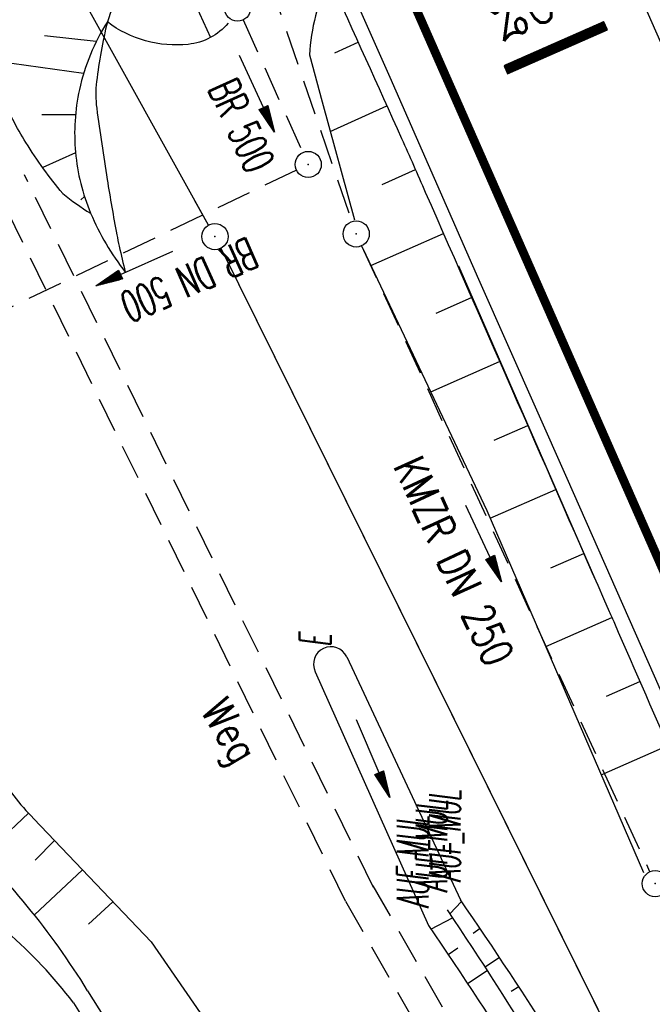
# Model space of a CAD drawing. Extents: x 447258 to 447844, y 441190 to 442763.
# Tile 17 of 123: x 447592 to 447628, y 441421 to 441477. Entities that reach past the tile are written whole.
import ezdxf
from ezdxf.enums import TextEntityAlignment as Align

# ---------------------------------------------------------------- set-up
doc = ezdxf.new("R2010")
doc.units = 0
doc.header["$LTSCALE"] = 2
doc.header["$MEASUREMENT"] = 0
doc.linetypes.add('AUSGEZOGEN', pattern=[0])
doc.linetypes.add('GESTRICH-X2', pattern=[1.5, 1, -0.5])
doc.layers.get('0').update_dxf_attribs({"linetype": 'AUSGEZOGEN'})
for name, color, linetype in [('207-GRENZL-BAB', 7, 'AUSGEZOGEN'), ('207-GRENZP-BAB', 7, 'AUSGEZOGEN'), ('208-GRENZL-BAB', 7, 'AUSGEZOGEN'), ('208-GRENZP-BAB', 7, 'AUSGEZOGEN'), ('ANMERKUNG', 7, 'CONTINUOUS'), ('BOESCHG', 250, 'AUSGEZOGEN'), ('DB-Bestand', 8, 'CONTINUOUS'), ('FBRTOP', 250, 'AUSGEZOGEN'), ('GEF', 1, 'AUSGEZOGEN'), ('GRABEN', 250, 'AUSGEZOGEN'), ('KANAL', 7, 'GESTRICH-X2'), ('MULDE', 250, 'AUSGEZOGEN'), ('PFEIL', 7, 'CONTINUOUS'), ('PFEILTOP', 200, 'AUSGEZOGEN'), ('SCHLITZRINNE', 200, 'AUSGEZOGEN'), ('SCHSYMBOL', 200, 'AUSGEZOGEN'), ('TEXTO', 4, 'CONTINUOUS'), ('WEG', 250, 'GESTRICH-X2')]:
    doc.layers.add(name, color=color, linetype=linetype)
doc.styles.add('ROMANS', font='romans.shx', dxfattribs={"width": 0.8})

# ---------------------------------------------------------------- blocks, each defined once
blk = doc.blocks.new('GST')
at = {"color": 0}
blk.add_circle((0, 0), 0.75, dxfattribs=at)
blk.add_point((0, 0), dxfattribs=at)
blk = doc.blocks.new('10')
blk.add_blockref('GST', (0, 0))
blk = doc.blocks.new('*X39')
at = {"color": 0}
for p, q in [((75.476, 275.596), (75.966, 276.086)), ((75.476, 275.605), (75.957, 276.086)), ((75.476, 275.614), (75.948, 276.086)), ((75.476, 275.622), (75.939, 276.086)), ((75.476, 275.631), (75.93, 276.086)), ((75.476, 275.64), (75.921, 276.086)), ((75.476, 275.649), (75.913, 276.086)), ((75.476, 275.658), (75.904, 276.086)), ((75.476, 275.667), (75.895, 276.086)), ((75.476, 275.675), (75.886, 276.086)), ((75.476, 275.684), (75.877, 276.086)), ((75.476, 275.693), (75.868, 276.086)), ((75.476, 275.702), (75.86, 276.086)), ((75.476, 275.711), (75.851, 276.086)), ((75.476, 275.72), (75.842, 276.086)), ((75.476, 275.728), (75.833, 276.086)), ((75.476, 275.737), (75.824, 276.086)), ((75.476, 275.746), (75.815, 276.086)), ((75.476, 275.755), (75.807, 276.086)), ((75.476, 275.764), (75.798, 276.086)), ((75.476, 275.773), (75.789, 276.086)), ((75.476, 275.781), (75.78, 276.086)), ((75.476, 275.79), (75.771, 276.086)), ((75.476, 275.799), (75.762, 276.086)), ((75.476, 275.808), (75.754, 276.086)), ((75.476, 275.817), (75.745, 276.086)), ((75.476, 275.826), (75.736, 276.086)), ((75.476, 275.834), (75.727, 276.086)), ((75.476, 275.843), (75.718, 276.086)), ((75.476, 275.852), (75.709, 276.086)), ((75.476, 275.861), (75.7, 276.086)), ((75.476, 275.87), (75.692, 276.086)), ((75.476, 275.879), (75.683, 276.086)), ((75.476, 275.888), (75.674, 276.086)), ((75.476, 275.896), (75.665, 276.086)), ((75.476, 275.905), (75.656, 276.086)), ((75.476, 275.914), (75.647, 276.086)), ((75.476, 275.923), (75.639, 276.086)), ((75.476, 275.932), (75.63, 276.086)), ((75.476, 275.941), (75.621, 276.086)), ((75.476, 275.949), (75.612, 276.086)), ((75.476, 275.958), (75.603, 276.086)), ((75.476, 275.967), (75.594, 276.086)), ((75.476, 275.976), (75.586, 276.086)), ((75.476, 275.985), (75.577, 276.086)), ((75.476, 275.994), (75.568, 276.086)), ((75.476, 276.002), (75.559, 276.086)), ((75.476, 276.011), (75.55, 276.086)), ((75.476, 276.02), (75.541, 276.086)), ((75.476, 276.029), (75.533, 276.086)), ((75.476, 276.038), (75.524, 276.086)), ((75.476, 276.047), (75.515, 276.086)), ((75.476, 276.055), (75.506, 276.086)), ((75.476, 276.064), (75.497, 276.086)), ((75.476, 276.073), (75.488, 276.086)), ((75.476, 275.587), (75.973, 276.084)), ((75.476, 275.578), (75.973, 276.075)), ((75.476, 275.569), (75.973, 276.067)), ((75.476, 275.56), (75.973, 276.058)), ((75.476, 275.552), (75.973, 276.049)), ((75.476, 275.543), (75.973, 276.04)), ((75.476, 275.534), (75.973, 276.031)), ((75.476, 275.525), (75.973, 276.022)), ((75.476, 275.516), (75.973, 276.014)), ((75.476, 275.507), (75.973, 276.005)), ((75.476, 275.499), (75.973, 275.996)), ((75.476, 275.49), (75.973, 275.987)), ((75.476, 275.481), (75.973, 275.978)), ((75.476, 275.472), (75.973, 275.969)), ((75.476, 275.463), (75.973, 275.961)), ((75.476, 275.454), (75.973, 275.952)), ((75.476, 275.446), (75.973, 275.943)), ((75.476, 275.437), (75.973, 275.934)), ((75.476, 275.428), (75.973, 275.925)), ((75.476, 275.419), (75.973, 275.916)), ((75.476, 275.41), (75.973, 275.907)), ((75.476, 275.401), (75.973, 275.899)), ((75.476, 275.393), (75.973, 275.89)), ((75.476, 275.384), (75.973, 275.881)), ((75.476, 275.375), (75.973, 275.872)), ((75.476, 275.366), (75.973, 275.863)), ((75.476, 275.357), (75.973, 275.854)), ((75.476, 275.348), (75.973, 275.846)), ((75.476, 275.34), (75.973, 275.837)), ((75.476, 275.331), (75.973, 275.828)), ((75.476, 275.322), (75.973, 275.819)), ((75.476, 275.313), (75.973, 275.81)), ((75.476, 275.304), (75.973, 275.801)), ((75.476, 275.295), (75.973, 275.793)), ((75.476, 275.286), (75.973, 275.784)), ((75.476, 275.278), (75.973, 275.775)), ((75.476, 275.269), (75.973, 275.766)), ((75.476, 275.26), (75.973, 275.757)), ((75.476, 275.251), (75.973, 275.748)), ((75.476, 275.242), (75.973, 275.74)), ((75.476, 275.233), (75.973, 275.731)), ((75.476, 275.225), (75.973, 275.722)), ((75.476, 275.216), (75.973, 275.713)), ((75.476, 275.207), (75.973, 275.704)), ((75.476, 275.198), (75.973, 275.695)), ((75.476, 275.189), (75.973, 275.687)), ((75.476, 275.18), (75.973, 275.678)), ((75.476, 275.172), (75.973, 275.669)), ((75.476, 275.163), (75.973, 275.66)), ((75.476, 275.154), (75.973, 275.651)), ((75.476, 275.145), (75.973, 275.642)), ((75.476, 275.136), (75.973, 275.633)), ((75.476, 275.127), (75.973, 275.625)), ((75.476, 275.119), (75.973, 275.616)), ((75.476, 275.11), (75.973, 275.607)), ((75.476, 275.101), (75.973, 275.598)), ((75.476, 275.092), (75.973, 275.589)), ((75.476, 275.083), (75.973, 275.58)), ((75.476, 275.074), (75.973, 275.572)), ((75.476, 275.066), (75.973, 275.563)), ((75.476, 275.057), (75.973, 275.554)), ((75.476, 275.048), (75.973, 275.545)), ((75.476, 275.039), (75.973, 275.536)), ((75.476, 275.03), (75.973, 275.527)), ((75.476, 275.021), (75.973, 275.519)), ((75.476, 275.012), (75.973, 275.51)), ((75.476, 275.004), (75.973, 275.501)), ((75.476, 274.995), (75.973, 275.492)), ((75.476, 274.986), (75.973, 275.483)), ((75.476, 274.977), (75.973, 275.474)), ((75.476, 274.968), (75.973, 275.466)), ((75.476, 274.959), (75.973, 275.457)), ((75.476, 274.951), (75.973, 275.448)), ((75.476, 274.942), (75.973, 275.439)), ((75.476, 274.933), (75.973, 275.43)), ((75.476, 274.924), (75.973, 275.421)), ((75.476, 274.915), (75.973, 275.413)), ((75.476, 274.906), (75.973, 275.404)), ((75.476, 274.898), (75.973, 275.395)), ((75.476, 274.889), (75.973, 275.386)), ((75.476, 274.88), (75.973, 275.377)), ((75.476, 274.871), (75.973, 275.368)), ((75.476, 274.862), (75.973, 275.359)), ((75.476, 274.853), (75.973, 275.351)), ((75.476, 274.845), (75.973, 275.342)), ((75.476, 274.836), (75.973, 275.333)), ((75.476, 274.827), (75.973, 275.324)), ((75.476, 274.818), (75.973, 275.315)), ((75.476, 274.809), (75.973, 275.306)), ((75.476, 274.8), (75.973, 275.298)), ((75.476, 274.792), (75.973, 275.289)), ((75.476, 274.783), (75.973, 275.28)), ((75.476, 274.774), (75.973, 275.271)), ((75.476, 274.765), (75.973, 275.262)), ((75.476, 274.756), (75.973, 275.253)), ((75.476, 274.747), (75.973, 275.245)), ((75.476, 274.738), (75.973, 275.236)), ((75.476, 274.73), (75.973, 275.227)), ((75.476, 274.721), (75.973, 275.218)), ((75.476, 274.712), (75.973, 275.209)), ((75.476, 274.703), (75.973, 275.2)), ((75.476, 274.694), (75.973, 275.192)), ((75.476, 274.685), (75.973, 275.183)), ((75.476, 274.677), (75.973, 275.174)), ((75.476, 274.668), (75.973, 275.165)), ((75.476, 274.659), (75.973, 275.156)), ((75.476, 274.65), (75.973, 275.147)), ((75.476, 274.641), (75.973, 275.139)), ((75.476, 274.632), (75.973, 275.13)), ((75.476, 274.624), (75.973, 275.121)), ((75.476, 274.615), (75.973, 275.112)), ((75.476, 274.606), (75.973, 275.103)), ((75.476, 274.597), (75.973, 275.094)), ((75.476, 274.588), (75.973, 275.085)), ((75.476, 274.579), (75.973, 275.077)), ((75.476, 274.571), (75.973, 275.068)), ((75.476, 274.562), (75.973, 275.059)), ((75.476, 274.553), (75.973, 275.05)), ((75.476, 274.544), (75.973, 275.041)), ((75.476, 274.535), (75.973, 275.032)), ((75.476, 274.526), (75.973, 275.024)), ((75.476, 274.518), (75.973, 275.015)), ((75.476, 274.509), (75.973, 275.006)), ((75.476, 274.5), (75.973, 274.997)), ((75.476, 274.491), (75.973, 274.988)), ((75.476, 274.482), (75.973, 274.979)), ((75.476, 274.473), (75.973, 274.971)), ((75.476, 274.464), (75.973, 274.962)), ((75.476, 274.456), (75.973, 274.953)), ((75.476, 274.447), (75.973, 274.944)), ((75.476, 274.438), (75.973, 274.935)), ((75.476, 274.429), (75.973, 274.926)), ((75.476, 274.42), (75.973, 274.918)), ((75.476, 274.411), (75.973, 274.909)), ((75.476, 274.403), (75.973, 274.9)), ((75.476, 274.394), (75.973, 274.891)), ((75.476, 274.385), (75.973, 274.882)), ((75.476, 274.376), (75.973, 274.873)), ((75.476, 274.367), (75.973, 274.865)), ((75.476, 274.358), (75.973, 274.856)), ((75.476, 274.35), (75.973, 274.847)), ((75.476, 274.341), (75.973, 274.838)), ((75.476, 274.332), (75.973, 274.829)), ((75.476, 274.323), (75.973, 274.82)), ((75.476, 274.314), (75.973, 274.811)), ((75.476, 274.305), (75.973, 274.803)), ((75.476, 274.297), (75.973, 274.794)), ((75.476, 274.288), (75.973, 274.785)), ((75.476, 274.279), (75.973, 274.776)), ((75.476, 274.27), (75.973, 274.767)), ((75.476, 274.261), (75.973, 274.758)), ((75.476, 274.252), (75.973, 274.75)), ((75.476, 274.243), (75.973, 274.741)), ((75.476, 274.235), (75.973, 274.732)), ((75.476, 274.226), (75.973, 274.723)), ((75.476, 274.217), (75.973, 274.714)), ((75.476, 274.208), (75.973, 274.705)), ((75.476, 274.199), (75.973, 274.697)), ((75.476, 274.19), (75.973, 274.688)), ((75.476, 274.182), (75.973, 274.679)), ((75.476, 274.173), (75.973, 274.67)), ((75.476, 274.164), (75.973, 274.661)), ((75.476, 274.155), (75.973, 274.652)), ((75.476, 274.146), (75.973, 274.644)), ((75.476, 274.137), (75.973, 274.635)), ((75.476, 274.129), (75.973, 274.626)), ((75.476, 274.12), (75.973, 274.617)), ((75.476, 274.111), (75.973, 274.608)), ((75.476, 274.102), (75.973, 274.599)), ((75.476, 274.093), (75.973, 274.59)), ((75.476, 274.084), (75.973, 274.582)), ((75.476, 274.076), (75.973, 274.573)), ((75.476, 274.067), (75.973, 274.564)), ((75.476, 274.058), (75.973, 274.555)), ((75.476, 274.049), (75.973, 274.546)), ((75.476, 274.04), (75.973, 274.537)), ((75.476, 274.031), (75.973, 274.529)), ((75.476, 274.023), (75.973, 274.52)), ((75.476, 274.014), (75.973, 274.511)), ((75.476, 274.005), (75.973, 274.502)), ((75.476, 273.996), (75.973, 274.493)), ((75.476, 273.987), (75.973, 274.484)), ((75.476, 273.978), (75.973, 274.476)), ((75.476, 273.969), (75.973, 274.467)), ((75.476, 273.961), (75.973, 274.458)), ((75.476, 273.952), (75.973, 274.449)), ((75.476, 273.943), (75.973, 274.44)), ((75.476, 273.934), (75.973, 274.431)), ((75.476, 273.925), (75.973, 274.423)), ((75.476, 273.916), (75.973, 274.414)), ((75.476, 273.908), (75.973, 274.405)), ((75.476, 273.899), (75.973, 274.396)), ((75.476, 273.89), (75.973, 274.387)), ((75.476, 273.881), (75.973, 274.378)), ((75.476, 273.872), (75.973, 274.37)), ((75.476, 273.863), (75.973, 274.361)), ((75.476, 273.855), (75.973, 274.352)), ((75.476, 273.846), (75.973, 274.343)), ((75.476, 273.837), (75.973, 274.334)), ((75.476, 273.828), (75.973, 274.325)), ((75.476, 273.819), (75.973, 274.316)), ((75.476, 273.81), (75.973, 274.308)), ((75.476, 273.802), (75.973, 274.299)), ((75.476, 273.793), (75.973, 274.29)), ((75.476, 273.784), (75.973, 274.281)), ((75.476, 273.775), (75.973, 274.272)), ((75.476, 273.766), (75.973, 274.263)), ((75.476, 273.757), (75.973, 274.255)), ((75.476, 273.749), (75.973, 274.246)), ((75.476, 273.74), (75.973, 274.237)), ((75.476, 273.731), (75.973, 274.228)), ((75.476, 273.722), (75.973, 274.219)), ((75.476, 273.713), (75.973, 274.21)), ((75.476, 273.704), (75.973, 274.202)), ((75.476, 273.695), (75.973, 274.193)), ((75.476, 273.687), (75.973, 274.184)), ((75.476, 273.678), (75.973, 274.175)), ((75.476, 273.669), (75.973, 274.166)), ((75.476, 273.66), (75.973, 274.157)), ((75.476, 273.651), (75.973, 274.149)), ((75.476, 273.642), (75.973, 274.14)), ((75.476, 273.634), (75.973, 274.131)), ((75.476, 273.625), (75.973, 274.122)), ((75.476, 273.616), (75.973, 274.113)), ((75.476, 273.607), (75.973, 274.104)), ((75.476, 273.598), (75.973, 274.096)), ((75.476, 273.589), (75.973, 274.087)), ((75.476, 273.581), (75.973, 274.078)), ((75.476, 273.572), (75.973, 274.069)), ((75.476, 273.563), (75.973, 274.06)), ((75.476, 273.554), (75.973, 274.051)), ((75.476, 273.545), (75.973, 274.042)), ((75.476, 273.536), (75.973, 274.034)), ((75.476, 273.528), (75.973, 274.025)), ((75.476, 273.519), (75.973, 274.016)), ((75.476, 273.51), (75.973, 274.007)), ((75.476, 273.501), (75.973, 273.998)), ((75.476, 273.492), (75.973, 273.989)), ((75.476, 273.483), (75.973, 273.981)), ((75.476, 273.475), (75.973, 273.972)), ((75.476, 273.466), (75.973, 273.963)), ((75.476, 273.457), (75.973, 273.954)), ((75.476, 273.448), (75.973, 273.945)), ((75.476, 273.439), (75.973, 273.936)), ((75.476, 273.43), (75.973, 273.928)), ((75.476, 273.421), (75.973, 273.919)), ((75.476, 273.413), (75.973, 273.91)), ((75.476, 273.404), (75.973, 273.901)), ((75.476, 273.395), (75.973, 273.892)), ((75.476, 273.386), (75.973, 273.883)), ((75.476, 273.377), (75.973, 273.875)), ((75.476, 273.368), (75.973, 273.866)), ((75.476, 273.36), (75.973, 273.857)), ((75.476, 273.351), (75.973, 273.848)), ((75.476, 273.342), (75.973, 273.839)), ((75.476, 273.333), (75.973, 273.83)), ((75.476, 273.324), (75.973, 273.822)), ((75.476, 273.315), (75.973, 273.813)), ((75.476, 273.307), (75.973, 273.804)), ((75.476, 273.298), (75.973, 273.795)), ((75.476, 273.289), (75.973, 273.786)), ((75.476, 273.28), (75.973, 273.777)), ((75.476, 273.271), (75.973, 273.768)), ((75.476, 273.262), (75.973, 273.76)), ((75.476, 273.254), (75.973, 273.751)), ((75.476, 273.245), (75.973, 273.742)), ((75.476, 273.236), (75.973, 273.733)), ((75.476, 273.227), (75.973, 273.724)), ((75.476, 273.218), (75.973, 273.715)), ((75.476, 273.209), (75.973, 273.707)), ((75.476, 273.201), (75.973, 273.698)), ((75.476, 273.192), (75.973, 273.689)), ((75.476, 273.183), (75.973, 273.68)), ((75.476, 273.174), (75.973, 273.671)), ((75.476, 273.165), (75.973, 273.662)), ((75.476, 273.156), (75.973, 273.654)), ((75.476, 273.147), (75.973, 273.645)), ((75.476, 273.139), (75.973, 273.636)), ((75.476, 273.13), (75.973, 273.627)), ((75.476, 273.121), (75.973, 273.618)), ((75.476, 273.112), (75.973, 273.609)), ((75.476, 273.103), (75.973, 273.601)), ((75.476, 273.094), (75.973, 273.592)), ((75.476, 273.086), (75.973, 273.583)), ((75.476, 273.077), (75.973, 273.574)), ((75.476, 273.068), (75.973, 273.565)), ((75.476, 273.059), (75.973, 273.556)), ((75.476, 273.05), (75.973, 273.548)), ((75.476, 273.041), (75.973, 273.539)), ((75.476, 273.033), (75.973, 273.53)), ((75.476, 273.024), (75.973, 273.521)), ((75.476, 273.015), (75.973, 273.512)), ((75.476, 273.006), (75.973, 273.503)), ((75.476, 272.997), (75.973, 273.494)), ((75.476, 272.988), (75.973, 273.486)), ((75.476, 272.98), (75.973, 273.477)), ((75.476, 272.971), (75.973, 273.468)), ((75.476, 272.962), (75.973, 273.459)), ((75.476, 272.953), (75.973, 273.45)), ((75.476, 272.944), (75.973, 273.441)), ((75.476, 272.935), (75.973, 273.433)), ((75.476, 272.927), (75.973, 273.424)), ((75.476, 272.918), (75.973, 273.415)), ((75.476, 272.909), (75.973, 273.406)), ((75.476, 272.9), (75.973, 273.397)), ((75.476, 272.891), (75.973, 273.388)), ((75.476, 272.882), (75.973, 273.38)), ((75.476, 272.873), (75.973, 273.371)), ((75.476, 272.865), (75.973, 273.362)), ((75.476, 272.856), (75.973, 273.353)), ((75.476, 272.847), (75.973, 273.344)), ((75.476, 272.838), (75.973, 273.335)), ((75.476, 272.829), (75.973, 273.327)), ((75.476, 272.82), (75.973, 273.318)), ((75.476, 272.812), (75.973, 273.309)), ((75.476, 272.803), (75.973, 273.3)), ((75.476, 272.794), (75.973, 273.291)), ((75.476, 272.785), (75.973, 273.282)), ((75.476, 272.776), (75.973, 273.274)), ((75.476, 272.767), (75.973, 273.265)), ((75.476, 272.759), (75.973, 273.256)), ((75.476, 272.75), (75.973, 273.247)), ((75.476, 272.741), (75.973, 273.238)), ((75.476, 272.732), (75.973, 273.229)), ((75.476, 272.723), (75.973, 273.22)), ((75.476, 272.714), (75.973, 273.212)), ((75.476, 272.706), (75.973, 273.203)), ((75.476, 272.697), (75.973, 273.194)), ((75.476, 272.688), (75.973, 273.185)), ((75.476, 272.679), (75.973, 273.176)), ((75.476, 272.67), (75.973, 273.167)), ((75.476, 272.661), (75.973, 273.159)), ((75.476, 272.653), (75.973, 273.15)), ((75.476, 272.644), (75.973, 273.141)), ((75.476, 272.635), (75.973, 273.132)), ((75.476, 272.626), (75.973, 273.123)), ((75.476, 272.617), (75.973, 273.114)), ((75.476, 272.608), (75.973, 273.106)), ((75.476, 272.599), (75.973, 273.097)), ((75.476, 272.591), (75.973, 273.088)), ((75.476, 272.582), (75.973, 273.079)), ((75.476, 272.573), (75.973, 273.07)), ((75.476, 272.564), (75.973, 273.061)), ((75.476, 272.555), (75.973, 273.053)), ((75.476, 272.546), (75.973, 273.044)), ((75.476, 272.538), (75.973, 273.035)), ((75.476, 272.529), (75.973, 273.026)), ((75.476, 272.52), (75.973, 273.017)), ((75.476, 272.511), (75.973, 273.008)), ((75.476, 272.502), (75.973, 273)), ((75.476, 272.493), (75.973, 272.991)), ((75.476, 272.485), (75.973, 272.982)), ((75.476, 272.476), (75.973, 272.973)), ((75.476, 272.467), (75.973, 272.964)), ((75.476, 272.458), (75.973, 272.955)), ((75.476, 272.449), (75.973, 272.946)), ((75.476, 272.44), (75.973, 272.938)), ((75.476, 272.432), (75.973, 272.929)), ((75.476, 272.423), (75.973, 272.92)), ((75.476, 272.414), (75.973, 272.911)), ((75.476, 272.405), (75.973, 272.902)), ((75.476, 272.396), (75.973, 272.893)), ((75.476, 272.387), (75.973, 272.885)), ((75.476, 272.379), (75.973, 272.876)), ((75.476, 272.37), (75.973, 272.867)), ((75.476, 272.361), (75.973, 272.858)), ((75.476, 272.352), (75.973, 272.849)), ((75.476, 272.343), (75.973, 272.84)), ((75.476, 272.334), (75.973, 272.832)), ((75.476, 272.325), (75.973, 272.823)), ((75.476, 272.317), (75.973, 272.814)), ((75.476, 272.308), (75.973, 272.805)), ((75.476, 272.299), (75.973, 272.796)), ((75.476, 272.29), (75.973, 272.787)), ((75.476, 272.281), (75.973, 272.779)), ((75.476, 272.272), (75.973, 272.77)), ((75.476, 272.264), (75.973, 272.761)), ((75.476, 272.255), (75.973, 272.752)), ((75.476, 272.246), (75.973, 272.743)), ((75.476, 272.237), (75.973, 272.734)), ((75.476, 272.228), (75.973, 272.726)), ((75.476, 272.219), (75.973, 272.717)), ((75.476, 272.211), (75.973, 272.708)), ((75.476, 272.202), (75.973, 272.699)), ((75.476, 272.193), (75.973, 272.69)), ((75.476, 272.184), (75.973, 272.681)), ((75.476, 272.175), (75.973, 272.672)), ((75.476, 272.166), (75.973, 272.664)), ((75.476, 272.158), (75.973, 272.655)), ((75.476, 272.149), (75.973, 272.646)), ((75.476, 272.14), (75.973, 272.637)), ((75.476, 272.131), (75.973, 272.628)), ((75.476, 272.122), (75.973, 272.619)), ((75.476, 272.113), (75.973, 272.611)), ((75.476, 272.104), (75.973, 272.602)), ((75.476, 272.096), (75.973, 272.593)), ((75.476, 272.087), (75.973, 272.584)), ((75.476, 272.078), (75.973, 272.575)), ((75.476, 272.069), (75.973, 272.566)), ((75.476, 272.06), (75.973, 272.558)), ((75.476, 272.051), (75.973, 272.549)), ((75.476, 272.043), (75.973, 272.54)), ((75.476, 272.034), (75.973, 272.531)), ((75.476, 272.025), (75.973, 272.522)), ((75.476, 272.016), (75.973, 272.513)), ((75.476, 272.007), (75.973, 272.505)), ((75.476, 271.998), (75.973, 272.496)), ((75.476, 271.99), (75.973, 272.487)), ((75.476, 271.981), (75.973, 272.478)), ((75.476, 271.972), (75.973, 272.469)), ((75.476, 271.963), (75.973, 272.46)), ((75.476, 271.954), (75.973, 272.452)), ((75.476, 271.945), (75.973, 272.443)), ((75.476, 271.937), (75.973, 272.434)), ((75.476, 271.928), (75.973, 272.425)), ((75.476, 271.919), (75.973, 272.416)), ((75.476, 271.91), (75.973, 272.407)), ((75.476, 271.901), (75.973, 272.398)), ((75.476, 271.892), (75.973, 272.39)), ((75.476, 271.884), (75.973, 272.381)), ((75.476, 271.875), (75.973, 272.372)), ((75.476, 271.866), (75.973, 272.363)), ((75.476, 271.857), (75.973, 272.354)), ((75.476, 271.848), (75.973, 272.345)), ((75.476, 271.839), (75.973, 272.337)), ((75.476, 271.83), (75.973, 272.328)), ((75.476, 271.822), (75.973, 272.319)), ((75.476, 271.813), (75.973, 272.31)), ((75.476, 271.804), (75.973, 272.301)), ((75.476, 271.795), (75.973, 272.292)), ((75.476, 271.786), (75.973, 272.284)), ((75.476, 271.777), (75.973, 272.275)), ((75.476, 271.769), (75.973, 272.266)), ((75.476, 271.76), (75.973, 272.257)), ((75.476, 271.751), (75.973, 272.248)), ((75.476, 271.742), (75.973, 272.239)), ((75.476, 271.733), (75.973, 272.231)), ((75.476, 271.724), (75.973, 272.222)), ((75.476, 271.716), (75.973, 272.213)), ((75.476, 271.707), (75.973, 272.204)), ((75.476, 271.698), (75.973, 272.195)), ((75.476, 271.689), (75.973, 272.186)), ((75.476, 271.68), (75.973, 272.177)), ((75.476, 271.671), (75.973, 272.169)), ((75.476, 271.663), (75.973, 272.16)), ((75.476, 271.654), (75.973, 272.151)), ((75.476, 271.645), (75.973, 272.142)), ((75.476, 271.636), (75.973, 272.133)), ((75.476, 271.627), (75.973, 272.124)), ((75.476, 271.618), (75.973, 272.116)), ((75.476, 271.61), (75.973, 272.107)), ((75.476, 271.601), (75.973, 272.098)), ((75.476, 271.592), (75.973, 272.089)), ((75.476, 271.583), (75.973, 272.08)), ((75.476, 271.574), (75.973, 272.071)), ((75.476, 271.565), (75.973, 272.063)), ((75.476, 271.556), (75.973, 272.054)), ((75.476, 271.548), (75.973, 272.045)), ((75.476, 271.539), (75.973, 272.036)), ((75.476, 271.53), (75.973, 272.027)), ((75.476, 271.521), (75.973, 272.018)), ((75.476, 271.512), (75.973, 272.01)), ((75.476, 271.503), (75.973, 272.001)), ((75.476, 271.495), (75.973, 271.992)), ((75.476, 271.486), (75.973, 271.983)), ((75.476, 271.477), (75.973, 271.974)), ((75.476, 271.468), (75.973, 271.965)), ((75.476, 271.459), (75.973, 271.957)), ((75.476, 271.45), (75.973, 271.948)), ((75.476, 271.442), (75.973, 271.939)), ((75.476, 271.433), (75.973, 271.93)), ((75.476, 271.424), (75.973, 271.921)), ((75.476, 271.415), (75.973, 271.912)), ((75.476, 271.406), (75.973, 271.903)), ((75.476, 271.397), (75.973, 271.895)), ((75.476, 271.389), (75.973, 271.886)), ((75.476, 271.38), (75.973, 271.877)), ((75.476, 271.371), (75.973, 271.868)), ((75.476, 271.362), (75.973, 271.859)), ((75.476, 271.353), (75.973, 271.85)), ((75.476, 271.344), (75.973, 271.842)), ((75.476, 271.336), (75.973, 271.833)), ((75.476, 271.327), (75.973, 271.824)), ((75.476, 271.318), (75.973, 271.815)), ((75.476, 271.309), (75.973, 271.806)), ((75.476, 271.3), (75.973, 271.797)), ((75.476, 271.291), (75.973, 271.789)), ((75.476, 271.282), (75.973, 271.78)), ((75.476, 271.274), (75.973, 271.771)), ((75.476, 271.265), (75.973, 271.762)), ((75.476, 271.256), (75.973, 271.753)), ((75.476, 271.247), (75.973, 271.744)), ((75.476, 271.238), (75.973, 271.736)), ((75.476, 271.229), (75.973, 271.727)), ((75.476, 271.221), (75.973, 271.718)), ((75.476, 271.212), (75.973, 271.709)), ((75.476, 271.203), (75.973, 271.7)), ((75.476, 271.194), (75.973, 271.691)), ((75.476, 271.185), (75.973, 271.683)), ((75.476, 271.176), (75.973, 271.674)), ((75.476, 271.168), (75.973, 271.665)), ((75.476, 271.159), (75.973, 271.656)), ((75.476, 271.15), (75.973, 271.647)), ((75.476, 271.141), (75.973, 271.638)), ((75.476, 271.132), (75.973, 271.629)), ((75.476, 271.123), (75.973, 271.621)), ((75.476, 271.115), (75.973, 271.612)), ((75.476, 271.106), (75.973, 271.603)), ((75.476, 271.097), (75.973, 271.594)), ((75.476, 271.088), (75.973, 271.585)), ((75.476, 271.079), (75.973, 271.576)), ((75.476, 271.07), (75.973, 271.568)), ((75.476, 271.062), (75.973, 271.559)), ((75.476, 271.053), (75.973, 271.55)), ((75.476, 271.044), (75.973, 271.541)), ((75.476, 271.035), (75.973, 271.532)), ((75.476, 271.026), (75.973, 271.523)), ((75.476, 271.017), (75.973, 271.515)), ((75.476, 271.008), (75.973, 271.506)), ((75.476, 271), (75.973, 271.497)), ((75.476, 270.991), (75.973, 271.488)), ((75.476, 270.982), (75.973, 271.479)), ((75.476, 270.973), (75.973, 271.47)), ((75.476, 270.964), (75.973, 271.462)), ((75.476, 270.955), (75.973, 271.453)), ((75.476, 270.947), (75.973, 271.444)), ((75.476, 270.938), (75.973, 271.435)), ((75.476, 270.929), (75.973, 271.426)), ((75.476, 270.92), (75.973, 271.417)), ((75.476, 270.911), (75.973, 271.409)), ((75.476, 270.902), (75.973, 271.4)), ((75.476, 270.894), (75.973, 271.391)), ((75.476, 270.885), (75.973, 271.382)), ((75.476, 270.876), (75.973, 271.373)), ((75.476, 270.867), (75.973, 271.364)), ((75.476, 270.858), (75.973, 271.355)), ((75.476, 270.849), (75.973, 271.347)), ((75.476, 270.841), (75.973, 271.338)), ((75.476, 270.832), (75.973, 271.329)), ((75.476, 270.823), (75.973, 271.32)), ((75.476, 270.814), (75.973, 271.311)), ((75.476, 270.805), (75.973, 271.302)), ((75.476, 270.796), (75.973, 271.294)), ((75.476, 270.788), (75.973, 271.285)), ((75.476, 270.779), (75.973, 271.276)), ((75.476, 270.77), (75.973, 271.267)), ((75.476, 270.761), (75.973, 271.258)), ((75.476, 270.752), (75.973, 271.249)), ((75.476, 270.743), (75.973, 271.241)), ((75.476, 270.734), (75.973, 271.232)), ((75.476, 270.726), (75.973, 271.223)), ((75.476, 270.717), (75.973, 271.214)), ((75.476, 270.708), (75.973, 271.205)), ((75.476, 270.699), (75.973, 271.196)), ((75.476, 270.69), (75.973, 271.188)), ((75.476, 270.681), (75.973, 271.179)), ((75.476, 270.673), (75.973, 271.17)), ((75.476, 270.664), (75.973, 271.161)), ((75.476, 270.655), (75.973, 271.152)), ((75.476, 270.646), (75.973, 271.143)), ((75.476, 270.637), (75.973, 271.135)), ((75.476, 270.628), (75.973, 271.126)), ((75.476, 270.62), (75.973, 271.117)), ((75.476, 270.611), (75.973, 271.108)), ((75.476, 270.602), (75.973, 271.099)), ((75.476, 270.593), (75.973, 271.09)), ((75.476, 270.584), (75.973, 271.081)), ((75.476, 270.575), (75.973, 271.073)), ((75.476, 270.567), (75.973, 271.064)), ((75.476, 270.558), (75.973, 271.055)), ((75.476, 270.549), (75.973, 271.046)), ((75.476, 270.54), (75.973, 271.037)), ((75.476, 270.531), (75.973, 271.028)), ((75.476, 270.522), (75.973, 271.02)), ((75.476, 270.514), (75.973, 271.011)), ((75.476, 270.505), (75.973, 271.002)), ((75.476, 270.496), (75.973, 270.993)), ((75.476, 270.487), (75.973, 270.984)), ((75.476, 270.478), (75.973, 270.975)), ((75.476, 270.469), (75.973, 270.967)), ((75.476, 270.46), (75.973, 270.958)), ((75.476, 270.452), (75.973, 270.949)), ((75.476, 270.443), (75.973, 270.94)), ((75.476, 270.434), (75.973, 270.931)), ((75.476, 270.425), (75.973, 270.922)), ((75.476, 270.416), (75.973, 270.914)), ((75.476, 270.407), (75.973, 270.905)), ((75.476, 270.399), (75.973, 270.896)), ((75.476, 270.39), (75.973, 270.887)), ((75.476, 270.381), (75.973, 270.878)), ((75.476, 270.372), (75.973, 270.869)), ((75.476, 270.363), (75.973, 270.861)), ((75.476, 270.354), (75.973, 270.852)), ((75.476, 270.346), (75.973, 270.843)), ((75.476, 270.337), (75.973, 270.834)), ((75.476, 270.328), (75.973, 270.825)), ((75.476, 270.319), (75.973, 270.816)), ((75.476, 270.31), (75.973, 270.807)), ((75.476, 270.301), (75.973, 270.799)), ((75.476, 270.293), (75.973, 270.79)), ((75.476, 270.284), (75.973, 270.781)), ((75.476, 270.275), (75.973, 270.772)), ((75.476, 270.266), (75.973, 270.763)), ((75.476, 270.257), (75.973, 270.754)), ((75.476, 270.248), (75.973, 270.746)), ((75.476, 270.24), (75.973, 270.737)), ((75.476, 270.231), (75.973, 270.728)), ((75.476, 270.222), (75.973, 270.719)), ((75.476, 270.213), (75.973, 270.71)), ((75.476, 270.204), (75.973, 270.701)), ((75.476, 270.195), (75.973, 270.693)), ((75.476, 270.186), (75.973, 270.684)), ((75.476, 270.178), (75.973, 270.675)), ((75.476, 270.169), (75.973, 270.666)), ((75.476, 270.16), (75.973, 270.657)), ((75.476, 270.151), (75.973, 270.648)), ((75.476, 270.142), (75.973, 270.64)), ((75.476, 270.133), (75.973, 270.631)), ((75.476, 270.125), (75.973, 270.622)), ((75.476, 270.116), (75.973, 270.613)), ((75.476, 270.107), (75.973, 270.604)), ((75.476, 270.098), (75.973, 270.595)), ((75.476, 270.089), (75.973, 270.587)), ((75.476, 270.08), (75.973, 270.578)), ((75.476, 270.072), (75.973, 270.569)), ((75.476, 270.063), (75.973, 270.56)), ((75.476, 270.054), (75.973, 270.551)), ((75.476, 270.045), (75.973, 270.542)), ((75.476, 270.036), (75.973, 270.533)), ((75.476, 270.027), (75.973, 270.525)), ((75.476, 270.019), (75.973, 270.516)), ((75.476, 270.01), (75.973, 270.507)), ((75.476, 270.001), (75.973, 270.498)), ((75.476, 269.992), (75.973, 270.489)), ((75.476, 269.983), (75.973, 270.48)), ((75.476, 269.974), (75.973, 270.472)), ((75.476, 269.966), (75.973, 270.463)), ((75.476, 269.957), (75.973, 270.454)), ((75.476, 269.948), (75.973, 270.445)), ((75.476, 269.939), (75.973, 270.436)), ((75.476, 269.93), (75.973, 270.427)), ((75.476, 269.921), (75.973, 270.419)), ((75.476, 269.912), (75.973, 270.41)), ((75.476, 269.904), (75.973, 270.401)), ((75.476, 269.895), (75.973, 270.392)), ((75.476, 269.886), (75.973, 270.383)), ((75.476, 269.877), (75.973, 270.374)), ((75.476, 269.868), (75.973, 270.366)), ((75.476, 269.859), (75.973, 270.357)), ((75.476, 269.851), (75.973, 270.348)), ((75.476, 269.833), (75.973, 270.33)), ((75.488, 269.836), (75.973, 270.321)), ((75.496, 269.836), (75.973, 270.313)), ((75.505, 269.836), (75.973, 270.304)), ((75.514, 269.836), (75.973, 270.295)), ((75.523, 269.836), (75.973, 270.286)), ((75.532, 269.836), (75.973, 270.277)), ((75.541, 269.836), (75.973, 270.268)), ((75.549, 269.836), (75.973, 270.259)), ((75.558, 269.836), (75.973, 270.251)), ((75.567, 269.836), (75.973, 270.242)), ((75.576, 269.836), (75.973, 270.233)), ((75.585, 269.836), (75.973, 270.224)), ((75.594, 269.836), (75.973, 270.215)), ((75.602, 269.836), (75.973, 270.206)), ((75.611, 269.836), (75.973, 270.198)), ((75.62, 269.836), (75.973, 270.189)), ((75.629, 269.836), (75.973, 270.18)), ((75.638, 269.836), (75.973, 270.171)), ((75.647, 269.836), (75.973, 270.162)), ((75.655, 269.836), (75.973, 270.153)), ((75.664, 269.836), (75.973, 270.145)), ((75.673, 269.836), (75.973, 270.136)), ((75.682, 269.836), (75.973, 270.127)), ((75.691, 269.836), (75.973, 270.118)), ((75.7, 269.836), (75.973, 270.109)), ((75.709, 269.836), (75.973, 270.1)), ((75.717, 269.836), (75.973, 270.092)), ((75.726, 269.836), (75.973, 270.083)), ((75.735, 269.836), (75.973, 270.074)), ((75.744, 269.836), (75.973, 270.065)), ((75.753, 269.836), (75.973, 270.056)), ((75.762, 269.836), (75.973, 270.047)), ((75.77, 269.836), (75.973, 270.038)), ((75.779, 269.836), (75.973, 270.03)), ((75.788, 269.836), (75.973, 270.021)), ((75.797, 269.836), (75.973, 270.012)), ((75.806, 269.836), (75.973, 270.003)), ((75.815, 269.836), (75.973, 269.994)), ((75.823, 269.836), (75.973, 269.985)), ((75.832, 269.836), (75.973, 269.977)), ((75.841, 269.836), (75.973, 269.968)), ((75.85, 269.836), (75.973, 269.959)), ((75.859, 269.836), (75.973, 269.95)), ((75.868, 269.836), (75.973, 269.941)), ((75.876, 269.836), (75.973, 269.932)), ((75.885, 269.836), (75.973, 269.924)), ((75.894, 269.836), (75.973, 269.915)), ((75.903, 269.836), (75.973, 269.906)), ((75.912, 269.836), (75.973, 269.897)), ((75.921, 269.836), (75.973, 269.888)), ((75.93, 269.836), (75.973, 269.879)), ((75.938, 269.836), (75.973, 269.871)), ((75.947, 269.836), (75.973, 269.862)), ((75.956, 269.836), (75.973, 269.853)), ((75.965, 269.836), (75.973, 269.844))]:
    blk.add_line(p, q, dxfattribs=at)
blk = doc.blocks.new('NUGEF')
blk.add_lwpolyline([(0.511, -0.007), (0.511, 6.243), (0.014, 6.243), (0.014, -0.007)], close=True)
blk.add_blockref('*X39', (-75.462, -269.843))
blk = doc.blocks.new('PFEIL2')
at = {"color": 0}
for p, q in [((0.88, 0.002), (-2.401, -0.012)), ((0.881, -0.271), (0.879, 0.276)), ((0.879, 0.276), (2.429, 0.009)), ((0.911, 0.27), (0.879, 0.265)), ((0.965, 0.261), (0.879, 0.246)), ((1.019, 0.252), (0.879, 0.228)), ((1.073, 0.242), (0.879, 0.209)), ((1.127, 0.233), (0.879, 0.191)), ((1.181, 0.224), (0.879, 0.172)), ((1.235, 0.214), (0.879, 0.154)), ((1.289, 0.205), (0.879, 0.135)), ((1.343, 0.196), (0.879, 0.117)), ((1.397, 0.187), (0.879, 0.098)), ((1.451, 0.177), (0.879, 0.08)), ((1.505, 0.168), (0.879, 0.061)), ((1.559, 0.159), (0.88, 0.043)), ((1.613, 0.149), (0.88, 0.024)), ((1.668, 0.14), (0.88, 0.006)), ((1.722, 0.131), (0.88, -0.013)), ((1.776, 0.121), (0.88, -0.031)), ((1.83, 0.112), (0.88, -0.05)), ((1.884, 0.103), (0.88, -0.068)), ((1.938, 0.094), (0.88, -0.087)), ((1.992, 0.084), (0.88, -0.105)), ((2.046, 0.075), (0.88, -0.124)), ((2.1, 0.066), (0.88, -0.142)), ((2.154, 0.056), (0.88, -0.161)), ((2.208, 0.047), (0.88, -0.179)), ((2.262, 0.038), (0.881, -0.198)), ((2.316, 0.029), (0.881, -0.216)), ((2.37, 0.019), (0.881, -0.235)), ((2.424, 0.01), (0.881, -0.253)), ((2.429, 0.009), (0.881, -0.271))]:
    blk.add_line(p, q, dxfattribs=at)

msp = doc.modelspace()

# ---------------------------------------------------------------- linework, layer by layer
at = {"layer": '207-GRENZL-BAB', "flags": 128}
for points in [[(447602.575, 441465.655), (447580.625, 441505.124)], [(447603.273, 441464.328), (447633.777, 441402.819)]]:
    msp.add_lwpolyline(points, dxfattribs=at)
at = {"layer": '208-GRENZL-BAB', "flags": 128}
for points in [[(447602.575, 441465.655), (447601.776, 441467.091)], [(447603.272, 441464.328), (447646.497, 441377.172)]]:
    msp.add_lwpolyline(points, dxfattribs=at)
at = {"layer": 'BOESCHG'}
for p, q in [((447599.8, 441482.709), (447602.683, 441476.395)), ((447596.14, 441476.164), (447593.177, 441476.499)), ((447611.024, 441476.39), (447611.025, 441476.39)), ((447611.024, 441476.39), (447611.025, 441476.39)), ((447609.813, 441475.528), (447611.142, 441476.13)), ((447595.414, 441474.335), (447589.906, 441475.111)), ((447609.548, 441471.023), (447612.789, 441472.484)), ((447612.669, 441472.744), (447612.671, 441472.745)), ((447612.669, 441472.744), (447612.671, 441472.745)), ((447594.953, 441471.979), (447593.019, 441471.978)), ((447594.954, 441469.796), (447593.071, 441468.952)), ((447614.309, 441469.096), (447614.31, 441469.096)), ((447614.309, 441469.096), (447614.31, 441469.096)), ((447612.519, 441467.989), (447614.426, 441468.835)), ((447595.461, 441467.299), (447595.261, 441467.112)), ((447611.875, 441463.347), (447616.036, 441465.173)), ((447615.919, 441465.434), (447615.921, 441465.435)), ((447615.919, 441465.434), (447615.921, 441465.435)), ((447617.528, 441461.772), (447617.529, 441461.772)), ((447617.528, 441461.772), (447617.529, 441461.772)), ((447615.616, 441460.62), (447617.643, 441461.51)), ((447615.302, 441456.114), (447619.251, 441457.848)), ((447619.134, 441458.109), (447619.136, 441458.109)), ((447619.134, 441458.109), (447619.136, 441458.109)), ((447620.743, 441454.446), (447620.744, 441454.447)), ((447620.743, 441454.446), (447620.744, 441454.447)), ((447618.937, 441453.341), (447620.859, 441454.185)), ((447618.712, 441448.875), (447622.466, 441450.522)), ((447622.349, 441450.783), (447622.351, 441450.784)), ((447622.349, 441450.783), (447622.351, 441450.784)), ((447623.958, 441447.121), (447623.959, 441447.121)), ((447623.958, 441447.121), (447623.959, 441447.121)), ((447622.187, 441446.031), (447624.074, 441446.859)), ((447621.889, 441441.534), (447625.681, 441443.196)), ((447625.564, 441443.458), (447625.566, 441443.458)), ((447625.564, 441443.458), (447625.566, 441443.458)), ((447627.17, 441439.794), (447627.17, 441439.794)), ((447627.17, 441439.794), (447627.17, 441439.794)), ((447625.381, 441438.699), (447627.285, 441439.532)), ((447625.065, 441434.195), (447628.889, 441435.868)), ((447592.255, 441431.99), (447589.635, 441429.527)), ((447592.556, 441431.674), (447599.279, 441424.628)), ((447593.75, 441430.423), (447592.643, 441429.301)), ((447595.348, 441428.747), (447592.596, 441426.167)), ((447597.089, 441426.923), (447595.692, 441425.644)), ((447617.074, 441426.934), (447616.395, 441426.232)), ((447615.308, 441425.358), (447616.546, 441426.006)), ((447618.133, 441425.385), (447617.727, 441425.11)), ((447616.295, 441423.906), (447616.862, 441424.289)), ((447619.248, 441423.725), (447618.412, 441423.168)), ((447617.406, 441422.244), (447618.529, 441422.988)), ((447620.349, 441422.055), (447619.92, 441421.774))]:
    msp.add_line(p, q, dxfattribs=at)
for points in [[(447594.225, 441467.463, -0.03423), (447592.112, 441470.38, -0.040848), (447590.726, 441473.063, -0.00781), (447589.844, 441475.275, -0.045418), (447589.733, 441475.67, -0.111794), (447589.786, 441476.985, 0.059317), (447590.14, 441479.419, 0.036692), (447589.954, 441483.35, 0.036132), (447589.187, 441487.273, 0.063023), (447587.893, 441490.411, 0.04046), (447584.924, 441494.771, 0.05171), (447581.565, 441498.152, 0.058724), (447578.025, 441500.412, 0.065435), (447574.944, 441501.433, 0.088743), (447572.543, 441501.463, 0.085017), (447571.008, 441500.93, 0.074391), (447569.534, 441499.804, 0.135611), (447568.673, 441498.228, 0.111317), (447568.653, 441496.054)], [(447609.491, 441479.773, -0.000773), (447613.632, 441470.609, -0.002321), (447614.992, 441467.549, -0.000006), (447625.529, 441443.54, -0.00021), (447625.822, 441442.872, -0.000103), (447629.419, 441434.652, -0.000025), (447644.421, 441400.348, -0.000637), (447655.364, 441375.235, -0.000709), (447665.125, 441352.668, -0.00651), (447673.509, 441332.491, -0.004864), (447684.113, 441305.236, -0.001312), (447689.441, 441291.026, -0.001315), (447694.683, 441276.817, -0.001967), (447705.662, 441246.448, -0.005439), (447709.468, 441235.41, -0.000303), (447710.584, 441232.048, -0.000641)], [(447597.392, 441479.243, -0.02086), (447596.777, 441477.289)], [(447596.777, 441477.289, 0.044459), (447595.804, 441475.425, 0.044459), (447595.175, 441473.418, 0.076372), (447594.951, 441469.826, 0.076372), (447595.816, 441466.333)], [(447596.777, 441477.289, 0.028344), (447596.158, 441473.879, 0.064376), (447596.167, 441472.348, 0.005892), (447596.767, 441468.272, 0.007555), (447597.32, 441465.106, 0.008183), (447597.457, 441464.444, 0.003632), (447597.802, 441462.959)], [(447603.703, 441477.218, -0.193117), (447601.408, 441476.004, -0.190298), (447596.777, 441477.289)], [(447588.39, 441451.215, 0.004727), (447588.55, 441448.929, 0.012733), (447588.639, 441448.083, 0.005915), (447589.19, 441444.234, -0.007167), (447589.636, 441441.057, -0.032324), (447589.75, 441439.173, 0.021599), (447589.861, 441436.352, 0.110515), (447590.46, 441434.434, 0.063564), (447592.556, 441431.674)]]:
    msp.add_lwpolyline(points, format="xyb", dxfattribs=at)
for points in [[(447608.355, 441475.399), (447609.084, 441472.715), (447610.938, 441465.952)], [(447611.417, 441464.314), (447618.518, 441449.324), (447627.488, 441428.594)]]:
    msp.add_lwpolyline(points, dxfattribs=at)
at = {"layer": 'BOESCHG', "flags": 128}
msp.add_lwpolyline([(447643.844, 441375.116, -0.006464), (447642.102, 441377.932, -0.023142), (447641.662, 441378.746, -0.020938), (447639.22, 441384.414, 0.009044), (447633.882, 441397.662, 0.030112), (447627.768, 441409.961, 0.02048), (447617.004, 441427.036)], format="xyb", dxfattribs=at)
at = {"layer": 'BOESCHG'}
for centre, radius, start, end in [((447619.666, 441474.796), 11.327, 153.934, 176.948), ((447603.829, 441479.301), 15.244, 230.946, 238.2858), ((447610.501, 441472.706), 16.008, 203.458, 217.5057), ((447557.548, 441398.27), 44.795, 31.7332, 46.9767), ((447573.51, 441404.909), 26.798, 37.2843, 61.1203)]:
    msp.add_arc(centre, radius, start, end, dxfattribs=at)
at = {"layer": 'DB-Bestand', "linetype": 'Continuous'}
for p, q in [((447616.889, 441463.33), (447624.811, 441445.156)), ((447599.279, 441424.628), (447604.852, 441416.572)), ((447595.646, 441421.831), (447602.689, 441410.583)), ((447594.831, 441421.142), (447601.78, 441410.045))]:
    msp.add_line(p, q, dxfattribs=at)
at = {"layer": 'FBRTOP'}
msp.add_lwpolyline([(447596.796, 441597.663, 0.001559), (447601.461, 441586.168, 0.001554), (447606.816, 441573.203, 0.002025), (447610.996, 441563.287, 0.001093), (447616.906, 441549.506, 0.001666), (447620.835, 441540.483, 0.000011), (447621.788, 441538.315, 0.000206), (447621.839, 441538.198, 0.000001), (447626.135, 441528.445, 0.000001), (447630.882, 441517.668), (447640.959, 441494.789), (447651.036, 441471.91), (447661.113, 441449.031), (447671.19, 441426.152), (447679.869, 441406.447, -0.000188), (447679.975, 441406.205, -0.000015), (447681.295, 441403.204, -0.001781), (447685.209, 441394.21, -0.001137), (447691.256, 441380.093, -0.001972), (447695.572, 441369.84, -0.001557), (447700.946, 441356.817, -0.001551), (447705.677, 441345.148, -0.001548), (447710.345, 441333.425, -0.001549), (447714.941, 441321.673, -0.001552)], format="xyb", dxfattribs=at)
at = {"layer": 'FBRTOP', "const_width": 0.5}
msp.add_lwpolyline([(447578.014, 441604.42, 0.003665), (447585.929, 441584.743, 0.002614), (447597.747, 441556.396, 0.003477), (447606.89, 441535.195, 0.000497), (447610.711, 441526.526, -0.000129), (447625.466, 441493.113, -0.000808), (447627.63, 441488.188, -0.000267), (447634.144, 441473.275)], format="xyb", dxfattribs=at)
msp.add_lwpolyline([(447563.378, 441597.777), (447572.772, 441574.421), (447582.456, 441551.184), (447592.413, 441528.107), (447593.459, 441525.727), (447602.512, 441505.173), (447612.589, 441482.294), (447622.666, 441459.415), (447632.743, 441436.536), (447642.82, 441413.657), (447651.499, 441393.952), (447652.87, 441390.832), (447662.711, 441368), (447672.253, 441345.08), (447681.509, 441322.045), (447690.479, 441298.896), (447699.16, 441275.638), (447707.552, 441252.274), (447714.192, 441233.037)], dxfattribs=at)
at = {"layer": 'FBRTOP', "flags": 128}
msp.add_lwpolyline([(447592.864, 441519.691), (447597.85, 441508.252), (447602.998, 441496.699), (447607.925, 441485.474), (447612.957, 441474.125), (447618.046, 441462.568), (447623.097, 441451.167), (447628.097, 441439.852), (447633.133, 441428.425), (447638.193, 441416.975), (447643.252, 441405.573), (447648.3, 441394.189)], dxfattribs=at)
at = {"layer": 'GRABEN'}
for points in [[(447616.249, 441426.45, -0.018644), (447627.055, 441408.927, -0.029252), (447632.845, 441397.145, -0.00168), (447638.652, 441383.214, 0.005276), (447640.533, 441378.792, 0.003346), (447642.675, 441373.987, -0.004811)], [(447615.17, 441425.56, -0.02099), (447626.061, 441408.18, -0.033456), (447631.672, 441396.59, -0.000054), (447638.488, 441379.717, -0.000583), (447639.12, 441378.146, -0.000038), (447640.479, 441374.758, -0.003177)]]:
    msp.add_lwpolyline(points, format="xyb", dxfattribs=at)
at = {"layer": 'KANAL'}
for p, q in [((447601.188, 441493.781), (447610.781, 441465.875)), ((447604.563, 441477.406), (447607.969, 441469.813)), ((447607.607, 441468.805), (447589.48, 441460.101)), ((447611.344, 441464.469), (447627.844, 441428.656))]:
    msp.add_line(p, q, dxfattribs=at)
at = {"layer": 'MULDE', "flags": 128}
for points in [[(447610.492, 441440.947), (447617.004, 441427.036)], [(447608.684, 441440.091), (447615.17, 441425.56)]]:
    msp.add_lwpolyline(points, dxfattribs=at)
at = {"layer": 'MULDE'}
msp.add_arc((447609.588, 441440.519), 1, 25.3353, 205.3353, dxfattribs=at)
at = {"layer": 'SCHLITZRINNE', "flags": 128}
msp.add_lwpolyline([(447626.968, 441479.52), (447634.842, 441461.663), (447649.919, 441427.577)], dxfattribs=at)
at = {"layer": 'WEG', "flags": 128}
for points in [[(447612.029, 441427.737), (447592.029, 441468.534)], [(447610.417, 441426.947), (447590.417, 441467.744)]]:
    msp.add_lwpolyline(points, dxfattribs=at)
at = {"layer": 'WEG'}
for points in [[(447611.982, 441427.842), (447627.048, 441401.511), (447639.783, 441372.991), (447655.91, 441326.741), (447675.985, 441269.365), (447681.816, 441252.624)], [(447610.417, 441426.947), (447625.438, 441400.694), (447638.106, 441372.325), (447654.208, 441326.146), (447674.283, 441268.771), (447680.113, 441252.031)]]:
    msp.add_lwpolyline(points, dxfattribs=at)

# ---------------------------------------------------------------- block references
at = {"layer": '207-GRENZP-BAB', "rotation": 285.3280982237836}
msp.add_blockref('GST', (447602.94, 441465), dxfattribs=at)
at = {"layer": '208-GRENZP-BAB', "rotation": 284.4375024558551}
msp.add_blockref('GST', (447602.94, 441465), dxfattribs=at)
at = {"layer": 'GEF', "rotation": 113.7709755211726}
msp.add_blockref('NUGEF', (447625.424, 441476.827), dxfattribs=at)
at = {"layer": 'PFEIL'}
for p, rotation in [((447605.349, 441473.192), 294.3257000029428), ((447598.329, 441463.184), 203.9717952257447), ((447618.335, 441447.436), 294.736400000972)]:
    msp.add_blockref('PFEIL2', p, dxfattribs=dict(at, rotation=rotation))
at = {"layer": 'PFEILTOP', "rotation": 292.8439170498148}
msp.add_blockref('PFEIL2', (447612.001, 441435.119), dxfattribs=at)
at = {"layer": 'SCHSYMBOL', "rotation": 293.7708}
for p in [(447604.238, 441478.078), (447608.283, 441469.13), (447611.032, 441465.152), (447628.167, 441427.96)]:
    msp.add_blockref('10', p, dxfattribs=at)

# ---------------------------------------------------------------- texts
at = {"layer": 'ANMERKUNG', "style": 'ROMANS', "oblique": 7, "width": 0.5}
for s, p in [('E', (447609.588, 441441.519)), ('AUF_MUL', (447617.004, 441428.036)), ('AUF_MUL', (447616.249, 441427.45)), ('AUF_MUL', (447615.17, 441426.56))]:
    msp.add_text(s, height=1.8, rotation=90, dxfattribs=at).set_placement(p)
at = {"layer": 'GEF', "style": 'ROMANS', "width": 0.8}
msp.add_text('0.0%%%', height=2.5, rotation=204.5067, dxfattribs=at).set_placement((447624.019, 441480.98))
at = {"layer": 'TEXTO', "style": 'ROMANS'}
for s, rotation, width, p in [('BR 500', 294.3257, 0.6, (447603.645, 441470.991)), ('BR DN 500', 203.9718, 0.6, (447601.096, 441463.331)), ('KMZR DN 250', 294.7364, 0.75, (447615.811, 441446.051))]:
    msp.add_text(s, height=1.8, rotation=rotation, dxfattribs=dict(at, width=width)).set_placement(p, align=Align.CENTER)
at = {"layer": 'WEG', "style": 'ROMANS', "width": 0.8}
msp.add_text('Weg', height=1.8, rotation=301.0889, dxfattribs=at).set_placement((447602.088, 441437.857))

doc.saveas('drawing.dxf')
